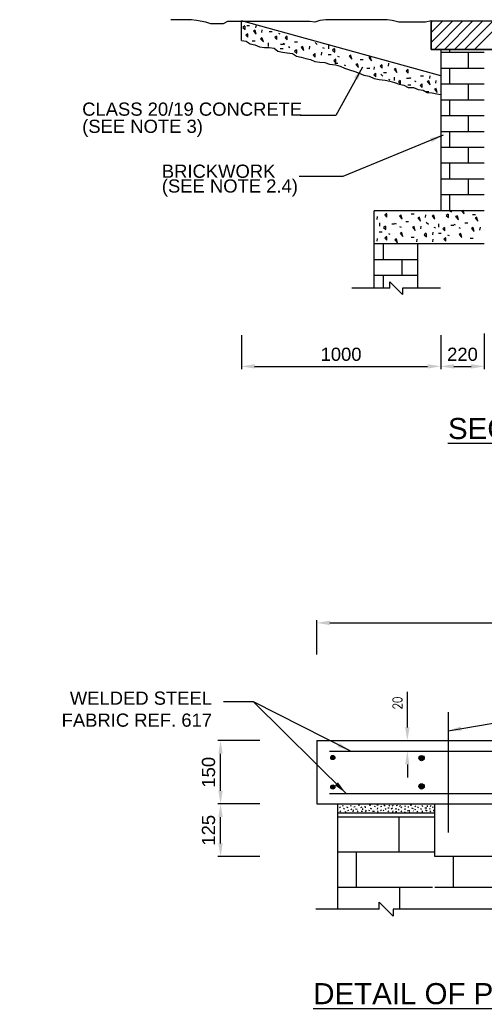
# Model space of a CAD drawing. Extents: x 103806 to 120631, y 2898159 to 2905914.
# Tile 5 of 7: x 120196 to 120373, y 2901448 to 2901822. Entities that reach past the tile are written whole.
import ezdxf
from ezdxf.enums import TextEntityAlignment as Align
from ezdxf.lldxf.tags import DXFTag

# ---------------------------------------------------------------- set-up
doc = ezdxf.new("R2010")
doc.units = 0
doc.header["$PDSIZE"] = 0.2
doc.layers.add('DEFAULT', color=7, linetype='Continuous')
doc.layers.add('dim', color=1, linetype='Continuous')
doc.styles.add('ARIAL', font='arial.ttf')
doc.styles.add('ROMANS', font='romans.shx', dxfattribs={"width": 0.8})
tags = doc.linetypes.add('CENTER', pattern=[2, 1.25, -0.25, 0.25, -0.25]).pattern_tags.tags
tags[10:11] = [DXFTag(74, 4), DXFTag(75, 0), DXFTag(340, '0'), DXFTag(46, 0.0), DXFTag(50, 0.0), DXFTag(44, 0.0), DXFTag(45, 0.0)]
tags[8:9] = [DXFTag(74, 4), DXFTag(75, 0), DXFTag(340, '0'), DXFTag(46, 0.0), DXFTag(50, 0.0), DXFTag(44, 0.0), DXFTag(45, 0.0)]
tags[6:7] = [DXFTag(74, 4), DXFTag(75, 0), DXFTag(340, '0'), DXFTag(46, 0.0), DXFTag(50, 0.0), DXFTag(44, 0.0), DXFTag(45, 0.0)]
tags[4:5] = [DXFTag(74, 4), DXFTag(75, 0), DXFTag(340, '0'), DXFTag(46, 0.0), DXFTag(50, 0.0), DXFTag(44, 0.0), DXFTag(45, 0.0)]
tags = doc.linetypes.add('DASHED', pattern=[0.75, 0.5, -0.25]).pattern_tags.tags
tags[6:7] = [DXFTag(74, 4), DXFTag(75, 0), DXFTag(340, '0'), DXFTag(46, 0.0), DXFTag(50, 0.0), DXFTag(44, 0.0), DXFTag(45, 0.0)]
tags[4:5] = [DXFTag(74, 4), DXFTag(75, 0), DXFTag(340, '0'), DXFTag(46, 0.0), DXFTag(50, 0.0), DXFTag(44, 0.0), DXFTag(45, 0.0)]
doc.dimstyles.new('dim1', dxfattribs={"dimtxt": 3.5, "dimasz": 5, "dimexe": 1, "dimexo": 1, "dimgap": 2, "dimtad": 1, "dimdec": 1, "dimrnd": 0.05, "dimzin": 0, "dimdsep": 46, "dimtxsty": 'ROMANS', "dimcen": 0.05, "dimclrd": 1, "dimclre": 1, "dimclrt": 256, "dimadec": 0, "dimazin": 0, "dimtfac": 1, "dimtdec": 1, "dimtofl": 0, "dimtmove": 0, "dimatfit": 2, "dimfxl": 1, "dimtolj": 1, "dimtzin": 0, "dimlwd": -1, "dimlwe": -1, "dimarcsym": 0})

# ---------------------------------------------------------------- blocks, each defined once
blk = doc.blocks.new('*D168')
at = {"layer": 'Defpoints', "color": 0, "linetype": 'Continuous', "transparency": 16777216}
for p in [(120280.47, 2901703.17), (120356.04, 2901703.17), (120356.04, 2901690.37)]:
    blk.add_point(p, dxfattribs=at)
at = {"layer": 'dim', "color": 8, "linetype": 'Continuous', "transparency": 16777216}
for p, q in [((120280.47, 2901702.17), (120280.47, 2901689.37)), ((120356.04, 2901702.17), (120356.04, 2901689.37))]:
    blk.add_line(p, q, dxfattribs=at)
at = {"layer": 'dim', "color": 7, "linetype": 'Continuous', "transparency": 16777216}
blk.add_line((120285.47, 2901690.37), (120351.04, 2901690.37), dxfattribs=at)
for points in [[(120285.47, 2901691.21), (120285.47, 2901689.54), (120280.47, 2901690.37)], [(120351.04, 2901691.21), (120351.04, 2901689.54), (120356.04, 2901690.37)]]:
    blk.add_solid(points, dxfattribs=at)
at = {"layer": 'dim', "color": 7, "linetype": 'Continuous', "transparency": 16777216, "insert": (120318.25, 2901694.93), "char_height": 5, "attachment_point": 5, "style": 'ARIAL'}
blk.add_mtext('\\A1;1000', dxfattribs=at)
blk = doc.blocks.new('*D169')
at = {"layer": 'Defpoints', "color": 0, "linetype": 'Continuous', "transparency": 16777216}
for p in [(120356.04, 2901703.17), (120372.59, 2901703.83), (120372.59, 2901690.37)]:
    blk.add_point(p, dxfattribs=at)
at = {"layer": 'dim', "color": 8, "linetype": 'Continuous', "transparency": 16777216}
for p, q in [((120356.04, 2901702.17), (120356.04, 2901689.37)), ((120372.59, 2901702.83), (120372.59, 2901689.37))]:
    blk.add_line(p, q, dxfattribs=at)
at = {"layer": 'dim', "color": 7, "linetype": 'Continuous', "transparency": 16777216}
blk.add_line((120361.04, 2901690.37), (120367.59, 2901690.37), dxfattribs=at)
for points in [[(120361.04, 2901691.21), (120361.04, 2901689.54), (120356.04, 2901690.37)], [(120367.59, 2901691.21), (120367.59, 2901689.54), (120372.59, 2901690.37)]]:
    blk.add_solid(points, dxfattribs=at)
at = {"layer": 'dim', "color": 7, "linetype": 'Continuous', "transparency": 16777216, "insert": (120364.31, 2901694.93), "char_height": 5, "attachment_point": 5, "style": 'ARIAL'}
blk.add_mtext('\\A1;220', dxfattribs=at)
blk = doc.blocks.new('*D172')
at = {"layer": 'Defpoints', "color": 0, "linetype": 'Continuous', "transparency": 16777216}
for p in [(120494.54, 2901593.1), (120309.01, 2901580.13), (120494.54, 2901580.13)]:
    blk.add_point(p, dxfattribs=at)
at = {"layer": 'dim', "color": 8, "linetype": 'Continuous', "transparency": 16777216}
for p, q in [((120309.01, 2901581.13), (120309.01, 2901594.1)), ((120494.54, 2901581.13), (120494.54, 2901594.1))]:
    blk.add_line(p, q, dxfattribs=at)
at = {"layer": 'dim', "color": 7, "linetype": 'Continuous', "transparency": 16777216}
blk.add_line((120314.01, 2901593.1), (120489.54, 2901593.1), dxfattribs=at)
for points in [[(120314.01, 2901593.93), (120314.01, 2901592.27), (120309.01, 2901593.1)], [(120489.54, 2901593.93), (120489.54, 2901592.27), (120494.54, 2901593.1)]]:
    blk.add_solid(points, dxfattribs=at)
at = {"layer": 'dim', "color": 7, "linetype": 'Continuous', "transparency": 16777216, "insert": (120401.77, 2901597.65), "char_height": 5, "attachment_point": 5, "style": 'ARIAL'}
blk.add_mtext('\\A1;1150', dxfattribs=at)
blk = doc.blocks.new('*D173')
at = {"layer": 'Defpoints', "color": 0, "linetype": 'Continuous', "transparency": 16777216}
for p in [(120272.54, 2901524.46), (120288.48, 2901524.46), (120288.48, 2901504.47)]:
    blk.add_point(p, dxfattribs=at)
at = {"layer": 'dim', "color": 8, "linetype": 'Continuous', "transparency": 16777216}
for p, q in [((120287.48, 2901524.46), (120271.54, 2901524.46)), ((120287.48, 2901504.47), (120271.54, 2901504.47))]:
    blk.add_line(p, q, dxfattribs=at)
at = {"layer": 'dim', "color": 7, "linetype": 'Continuous', "transparency": 16777216}
blk.add_line((120272.54, 2901509.47), (120272.54, 2901519.46), dxfattribs=at)
for points in [[(120271.71, 2901519.46), (120273.38, 2901519.46), (120272.54, 2901524.46)], [(120271.71, 2901509.47), (120273.38, 2901509.47), (120272.54, 2901504.47)]]:
    blk.add_solid(points, dxfattribs=at)
at = {"layer": 'dim', "color": 7, "linetype": 'Continuous', "transparency": 16777216, "insert": (120267.99, 2901514.47), "char_height": 5, "attachment_point": 5, "rotation": 90, "style": 'ARIAL'}
blk.add_mtext('\\A1;125', dxfattribs=at)
blk = doc.blocks.new('*D174')
at = {"layer": 'Defpoints', "color": 0, "linetype": 'Continuous', "transparency": 16777216}
for p in [(120272.54, 2901548.45), (120288.45, 2901548.45), (120288.48, 2901524.46)]:
    blk.add_point(p, dxfattribs=at)
at = {"layer": 'dim', "color": 8, "linetype": 'Continuous', "transparency": 16777216}
for p, q in [((120287.45, 2901548.45), (120271.54, 2901548.45)), ((120287.48, 2901524.46), (120271.54, 2901524.46))]:
    blk.add_line(p, q, dxfattribs=at)
at = {"layer": 'dim', "color": 7, "linetype": 'Continuous', "transparency": 16777216}
blk.add_line((120272.54, 2901529.46), (120272.54, 2901543.45), dxfattribs=at)
for points in [[(120271.71, 2901543.45), (120273.38, 2901543.45), (120272.54, 2901548.45)], [(120271.71, 2901529.46), (120273.38, 2901529.46), (120272.54, 2901524.46)]]:
    blk.add_solid(points, dxfattribs=at)
at = {"layer": 'dim', "color": 7, "linetype": 'Continuous', "transparency": 16777216, "insert": (120267.99, 2901536.46), "char_height": 5, "attachment_point": 5, "rotation": 90, "style": 'ARIAL'}
blk.add_mtext('\\A1;150', dxfattribs=at)
blk = doc.blocks.new('*D175')
at = {"layer": 'Defpoints', "color": 0, "linetype": 'Continuous', "transparency": 16777216}
for p in [(120342.82, 2901548.45), (120343.39, 2901548.45), (120342.82, 2901544.45)]:
    blk.add_point(p, dxfattribs=at)
at = {"layer": 'dim', "color": 8, "linetype": 'Continuous', "transparency": 16777216}
for p, q in [((120343.39, 2901553.45), (120343.39, 2901566.99)), ((120343.39, 2901539.45), (120343.39, 2901534.45))]:
    blk.add_line(p, q, dxfattribs=at)
at = {"layer": 'dim', "color": 7, "linetype": 'Continuous', "transparency": 16777216}
for p, q in [((120343.82, 2901548.45), (120344.39, 2901548.45)), ((120343.82, 2901544.45), (120344.39, 2901544.45))]:
    blk.add_line(p, q, dxfattribs=at)
at = {"layer": 'dim', "color": 8, "linetype": 'Continuous', "transparency": 16777216}
for points in [[(120342.56, 2901553.45), (120344.22, 2901553.45), (120343.39, 2901548.45)], [(120342.56, 2901539.45), (120344.22, 2901539.45), (120343.39, 2901544.45)]]:
    blk.add_solid(points, dxfattribs=at)
at = {"layer": 'dim', "color": 7, "linetype": 'Continuous', "transparency": 16777216, "insert": (120339.64, 2901562.72), "char_height": 3.5, "attachment_point": 5, "rotation": 90, "style": 'ROMANS'}
blk.add_mtext('\\A1;20', dxfattribs=at)

msp = doc.modelspace()

# ---------------------------------------------------------------- linework, layer by layer
at = {"layer": 'DEFAULT', "color": 4, "linetype": 'Continuous'}
for p, q in [((120356.04, 2901800.59), (120280.47, 2901821.37)), ((120280.47, 2901813.9), (120280.47, 2901821.37)), ((120372.59, 2901749.4), (120330.85, 2901749.4)), ((120330.85, 2901736.8), (120330.85, 2901749.4)), ((120372.59, 2901736.8), (120330.85, 2901736.8)), ((120309.01, 2901548.45), (120494.54, 2901548.45)), ((120309.01, 2901548.45), (120309.01, 2901524.46)), ((120309.01, 2901524.46), (120494.54, 2901524.46))]:
    msp.add_line(p, q, dxfattribs=at)
at = {"layer": 'DEFAULT', "color": 8, "linetype": 'Continuous'}
for p, q in [((120285.99, 2901819.76), (120285.84, 2901818.72)), ((120352.44, 2901820.82), (120352.99, 2901821.37)), ((120352.44, 2901817), (120356.8, 2901821.37)), ((120352.44, 2901813.18), (120360.62, 2901821.37)), ((120353.64, 2901810.57), (120364.44, 2901821.37)), ((120357.46, 2901810.57), (120368.26, 2901821.37)), ((120361.28, 2901810.57), (120372.08, 2901821.37)), ((120365.1, 2901810.57), (120375.9, 2901821.37)), ((120368.92, 2901810.57), (120379.71, 2901821.37)), ((120281.76, 2901819.45), (120281.04, 2901818.86)), ((120281.04, 2901818.86), (120281.84, 2901818.1)), ((120281.84, 2901818.1), (120281.84, 2901819.38)), ((120282.85, 2901816.5), (120282.13, 2901815.91)), ((120282.46, 2901819.67), (120283.58, 2901819.67)), ((120282.92, 2901815.15), (120282.92, 2901816.42)), ((120285.65, 2901817.84), (120285.02, 2901817.55)), ((120285.02, 2901817.55), (120286.05, 2901816.33)), ((120286.05, 2901816.33), (120285.65, 2901817.76)), ((120288.23, 2901817.97), (120288.08, 2901816.92)), ((120290.98, 2901817.39), (120292.09, 2901817.39)), ((120294.48, 2901816.76), (120295.04, 2901816.47)), ((120282.13, 2901815.91), (120282.92, 2901815.15)), ((120284.51, 2901813.81), (120285.62, 2901813.81)), ((120288.37, 2901814.9), (120287.73, 2901814.61)), ((120287.73, 2901814.61), (120288.77, 2901813.39)), ((120288.77, 2901813.39), (120288.37, 2901814.82)), ((120290.73, 2901811.73), (120290.73, 2901813)), ((120293.8, 2901815.62), (120293.08, 2901815.03)), ((120293.08, 2901815.03), (120293.87, 2901814.27)), ((120293.87, 2901814.27), (120293.87, 2901815.55)), ((120295.27, 2901812.59), (120296.38, 2901812.59)), ((120296.34, 2901812.89), (120296.9, 2901812.6)), ((120297.77, 2901815.57), (120297.05, 2901814.97)), ((120297.05, 2901814.97), (120297.85, 2901814.22)), ((120297.85, 2901814.22), (120297.85, 2901815.49)), ((120300.57, 2901813.43), (120301.69, 2901813.43)), ((120308.38, 2901813.16), (120309.18, 2901812.4)), ((120295.21, 2901810.86), (120296.32, 2901810.86)), ((120298.26, 2901811.63), (120298.82, 2901811.34)), ((120301.35, 2901810.44), (120300.63, 2901809.84)), ((120300.63, 2901809.84), (120301.42, 2901809.09)), ((120301.42, 2901809.09), (120301.42, 2901810.36)), ((120303.76, 2901811.61), (120303.13, 2901811.32)), ((120303.13, 2901811.32), (120304.16, 2901810.1)), ((120304.16, 2901810.1), (120303.76, 2901811.53)), ((120306.34, 2901811.74), (120306.19, 2901810.69)), ((120308.34, 2901809.04), (120307.62, 2901808.44)), ((120308.42, 2901807.69), (120308.42, 2901808.96)), ((120310.87, 2901809.47), (120310.72, 2901808.42)), ((120311.26, 2901811.33), (120311.82, 2901811.03)), ((120313.41, 2901808.64), (120314.52, 2901808.64)), ((120313.61, 2901810.83), (120313.61, 2901812.11)), ((120315.77, 2901810.87), (120315.05, 2901810.27)), ((120315.05, 2901810.27), (120315.85, 2901809.52)), ((120315.85, 2901809.52), (120315.85, 2901810.79)), ((120372.59, 2901809.34), (120356.04, 2901809.34)), ((120359.56, 2901809.34), (120359.56, 2901810.57)), ((120366.61, 2901803.35), (120366.61, 2901809.34)), ((120307.62, 2901808.44), (120308.42, 2901807.69)), ((120316.23, 2901806.88), (120315.5, 2901806.28)), ((120315.5, 2901806.28), (120316.3, 2901805.53)), ((120315.93, 2901805.36), (120317.04, 2901805.36)), ((120316.3, 2901805.53), (120316.3, 2901806.8)), ((120316.91, 2901808.01), (120317.47, 2901807.72)), ((120321.96, 2901808.44), (120321.32, 2901808.15)), ((120321.32, 2901808.15), (120322.36, 2901806.93)), ((120322.36, 2901806.93), (120321.96, 2901808.37)), ((120324.48, 2901805.16), (120323.84, 2901804.87)), ((120323.84, 2901804.87), (120324.88, 2901803.65)), ((120324.88, 2901803.65), (120324.48, 2901805.09)), ((120325.49, 2901806.68), (120326.6, 2901806.68)), ((120329.36, 2901807.77), (120328.72, 2901807.48)), ((120328.72, 2901807.48), (120329.76, 2901806.26)), ((120329.76, 2901806.26), (120329.36, 2901807.7)), ((120333.74, 2901804.86), (120333.02, 2901804.26)), ((120333.82, 2901803.51), (120333.82, 2901804.78)), ((120336.27, 2901805.29), (120336.12, 2901804.25)), ((120319.43, 2901804.73), (120319.99, 2901804.44)), ((120328.01, 2901803.4), (120329.13, 2901803.4)), ((120331.35, 2901801.57), (120330.63, 2901800.98)), ((120330.84, 2901803.97), (120330.69, 2901802.92)), ((120331.43, 2901800.23), (120331.43, 2901801.5)), ((120333.02, 2901804.26), (120333.82, 2901803.51)), ((120333.33, 2901801.13), (120334.13, 2901800.38)), ((120334.39, 2901801.84), (120335.5, 2901801.84)), ((120339.06, 2901803.37), (120338.42, 2901803.08)), ((120338.42, 2901803.08), (120339.45, 2901801.86)), ((120339.45, 2901801.86), (120339.06, 2901803.29)), ((120343.64, 2901802.92), (120342.92, 2901802.33)), ((120342.92, 2901802.33), (120343.72, 2901801.57)), ((120343.72, 2901801.57), (120343.72, 2901802.85)), ((120372.59, 2901803.35), (120356.04, 2901803.35)), ((120359.56, 2901797.35), (120359.56, 2901803.35)), ((120330.63, 2901800.98), (120331.43, 2901800.23)), ((120336.2, 2901799.3), (120336.77, 2901799)), ((120338.55, 2901798.8), (120338.55, 2901800.08)), ((120340.72, 2901798.84), (120340, 2901798.24)), ((120340, 2901798.24), (120340.8, 2901797.49)), ((120340.8, 2901797.49), (120340.8, 2901798.76)), ((120343.09, 2901799.67), (120344.2, 2901799.67)), ((120344.17, 2901799.97), (120344.73, 2901799.68)), ((120346.09, 2901798.7), (120346.65, 2901798.41)), ((120348.92, 2901797.53), (120348.2, 2901796.94)), ((120348.4, 2901800.51), (120349.51, 2901800.51)), ((120349, 2901796.18), (120349, 2901797.46)), ((120351.59, 2901798.68), (120350.95, 2901798.39)), ((120350.95, 2901798.39), (120351.99, 2901797.17)), ((120351.99, 2901797.17), (120351.59, 2901798.61)), ((120351.92, 2901800.61), (120351.77, 2901799.56)), ((120354.17, 2901798.81), (120354.02, 2901797.77)), ((120372.59, 2901797.35), (120356.04, 2901797.35)), ((120366.61, 2901791.36), (120366.61, 2901797.35)), ((120343.56, 2901797.18), (120344.67, 2901797.18)), ((120348.2, 2901796.94), (120349, 2901796.18)), ((120350.44, 2901794.65), (120351.55, 2901794.65)), ((120354.31, 2901795.74), (120353.67, 2901795.45)), ((120353.67, 2901795.45), (120354.71, 2901794.23)), ((120354.71, 2901794.23), (120354.31, 2901795.67)), ((120372.59, 2901791.36), (120356.04, 2901791.36)), ((120372.59, 2901791.36), (120356.04, 2901791.36)), ((120359.56, 2901785.36), (120359.56, 2901791.36)), ((120372.59, 2901785.36), (120356.04, 2901785.36)), ((120366.61, 2901779.37), (120366.61, 2901785.36)), ((120372.59, 2901779.37), (120356.04, 2901779.37)), ((120359.56, 2901773.37), (120359.56, 2901779.37)), ((120372.59, 2901773.37), (120356.04, 2901773.37)), ((120366.61, 2901767.38), (120366.61, 2901773.37)), ((120372.59, 2901767.38), (120356.04, 2901767.38)), ((120359.56, 2901761.39), (120359.56, 2901767.38)), ((120372.59, 2901761.39), (120356.04, 2901761.39)), ((120366.61, 2901755.39), (120366.61, 2901761.39)), ((120372.59, 2901755.39), (120356.04, 2901755.39)), ((120359.56, 2901749.4), (120359.56, 2901755.39)), ((120359.55, 2901749.27), (120360.11, 2901748.98)), ((120363.96, 2901749.41), (120365, 2901748.19)), ((120365, 2901748.19), (120364.6, 2901749.63)), ((120331.94, 2901747.17), (120331.79, 2901746.12)), ((120335.55, 2901748.36), (120334.82, 2901747.77)), ((120334.82, 2901747.77), (120335.62, 2901747.01)), ((120335.62, 2901747.01), (120335.62, 2901748.28)), ((120341.05, 2901747.69), (120340.41, 2901747.39)), ((120340.41, 2901747.39), (120341.45, 2901746.17)), ((120341.45, 2901746.17), (120341.05, 2901747.61)), ((120342.77, 2901745.28), (120343.88, 2901745.28)), ((120344.81, 2901748.16), (120345.92, 2901748.16)), ((120348, 2901747.01), (120347.37, 2901746.72)), ((120347.37, 2901746.72), (120348.4, 2901745.5)), ((120348.4, 2901745.5), (120348, 2901746.94)), ((120350.33, 2901747.84), (120350.18, 2901746.79)), ((120353.39, 2901747.69), (120352.75, 2901747.39)), ((120352.75, 2901747.39), (120353.79, 2901746.17)), ((120353.79, 2901746.17), (120353.39, 2901747.61)), ((120358.87, 2901748.14), (120358.15, 2901747.54)), ((120358.15, 2901747.54), (120358.95, 2901746.79)), ((120358.95, 2901746.79), (120358.95, 2901748.06)), ((120362.36, 2901747.46), (120361.72, 2901747.17)), ((120361.72, 2901747.17), (120362.76, 2901745.95)), ((120362.76, 2901745.95), (120362.36, 2901747.39)), ((120368.14, 2901747.94), (120369.25, 2901747.94)), ((120369.76, 2901747.01), (120369.12, 2901746.72)), ((120369.12, 2901746.72), (120370.16, 2901745.5)), ((120370.16, 2901745.5), (120369.76, 2901746.94)), ((120332.72, 2901741.38), (120333.84, 2901741.38)), ((120332.93, 2901743.57), (120332.93, 2901744.84)), ((120335.09, 2901743.6), (120334.37, 2901743.01)), ((120334.37, 2901743.01), (120335.17, 2901742.25)), ((120335.17, 2901742.25), (120335.17, 2901743.53)), ((120337.46, 2901744.43), (120338.57, 2901744.43)), ((120338.54, 2901744.73), (120339.1, 2901744.44)), ((120340.46, 2901743.47), (120341.02, 2901743.18)), ((120345.96, 2901743.45), (120345.32, 2901743.16)), ((120345.32, 2901743.16), (120346.36, 2901741.94)), ((120346.36, 2901741.94), (120345.96, 2901743.37)), ((120348.54, 2901743.58), (120348.39, 2901742.53)), ((120350.58, 2901745), (120351.37, 2901744.25)), ((120353.07, 2901741.31), (120352.92, 2901740.26)), ((120353.45, 2901743.17), (120354.01, 2901742.87)), ((120355.35, 2901743.12), (120355.35, 2901744.4)), ((120357.52, 2901743.15), (120356.8, 2901742.56)), ((120356.8, 2901742.56), (120357.6, 2901741.8)), ((120357.6, 2901741.8), (120357.6, 2901743.08)), ((120359.89, 2901743.98), (120361, 2901743.98)), ((120360.97, 2901744.29), (120361.53, 2901743.99)), ((120362.89, 2901743.02), (120363.45, 2901742.73)), ((120365.2, 2901744.83), (120366.31, 2901744.83)), ((120368.39, 2901743), (120367.75, 2901742.71)), ((120367.75, 2901742.71), (120368.79, 2901741.49)), ((120368.79, 2901741.49), (120368.39, 2901742.92)), ((120370.97, 2901743.13), (120370.81, 2901742.08)), ((120331.94, 2901738.87), (120331.79, 2901737.82)), ((120335.55, 2901739.61), (120334.82, 2901739.02)), ((120334.82, 2901739.02), (120335.62, 2901738.26)), ((120335.62, 2901738.26), (120335.62, 2901739.54)), ((120336.23, 2901740.75), (120336.79, 2901740.46)), ((120339.26, 2901738.71), (120338.62, 2901738.42)), ((120338.62, 2901738.42), (120339.66, 2901737.2)), ((120339.66, 2901737.2), (120339.26, 2901738.64)), ((120341.28, 2901741.18), (120340.64, 2901740.89)), ((120340.64, 2901740.89), (120341.68, 2901739.67)), ((120341.68, 2901739.67), (120341.28, 2901741.11)), ((120344.81, 2901739.42), (120345.92, 2901739.42)), ((120346.97, 2901738.64), (120346.82, 2901737.6)), ((120350.54, 2901740.88), (120349.82, 2901740.28)), ((120349.82, 2901740.28), (120350.62, 2901739.53)), ((120350.62, 2901739.53), (120350.62, 2901740.8)), ((120353.02, 2901738.64), (120352.87, 2901737.6)), ((120355.15, 2901740.93), (120356.26, 2901740.93)), ((120357.97, 2901739.16), (120357.25, 2901738.57)), ((120357.25, 2901738.57), (120358.05, 2901737.82)), ((120358.05, 2901737.82), (120358.05, 2901739.09)), ((120358.65, 2901740.3), (120359.22, 2901740.01)), ((120363.7, 2901740.73), (120363.07, 2901740.44)), ((120363.07, 2901740.44), (120364.1, 2901739.22)), ((120364.1, 2901739.22), (120363.7, 2901740.66)), ((120367.24, 2901738.97), (120368.35, 2901738.97)), ((120334.37, 2901730.81), (120334.37, 2901736.8)), ((120347.4, 2901730.81), (120330.85, 2901730.81)), ((120341.42, 2901724.81), (120341.42, 2901730.81)), ((120347.4, 2901724.81), (120330.85, 2901724.81)), ((120334.37, 2901720.04), (120334.37, 2901724.81)), ((120317.68, 2901523.34), (120317.92, 2901522.95)), ((120317.82, 2901521.6), (120318.11, 2901521.89)), ((120318.79, 2901523.67), (120319.23, 2901523.91)), ((120319.23, 2901522.85), (120319.51, 2901522.47)), ((120319.8, 2901521.5), (120320.24, 2901521.6)), ((120320.29, 2901523.38), (120320.82, 2901523.14)), ((120320.82, 2901522.18), (120320.96, 2901521.79)), ((120321.64, 2901523.82), (120322.12, 2901523.72)), ((120321.98, 2901522.61), (120322.22, 2901522.27)), ((120322.9, 2901521.4), (120322.99, 2901522.22)), ((120323.14, 2901523.34), (120323.62, 2901523.53)), ((120323.72, 2901522.61), (120324.39, 2901522.42)), ((120324.49, 2901521.5), (120324.73, 2901521.79)), ((120325.02, 2901524.25), (120324.97, 2901523.77)), ((120325.74, 2901523.05), (120326.23, 2901523.29)), ((120325.89, 2901521.65), (120326.42, 2901521.65)), ((120326.37, 2901522.71), (120326.37, 2901522.18)), ((120327.48, 2901522.95), (120327.39, 2901523.58)), ((120327.48, 2901521.45), (120327.87, 2901522.03)), ((120328.93, 2901522.08), (120328.83, 2901521.65)), ((120328.93, 2901524.01), (120329.56, 2901524.16)), ((120329.27, 2901522.9), (120329.8, 2901522.61)), ((120330.14, 2901521.69), (120330.96, 2901521.74)), ((120331.06, 2901523.58), (120330.91, 2901523.19)), ((120331.78, 2901524.16), (120332.36, 2901523.96)), ((120332.02, 2901522.95), (120331.97, 2901522.51)), ((120332.02, 2901521.79), (120332.26, 2901521.36)), ((120333.23, 2901523.43), (120333.66, 2901523.58)), ((120333.23, 2901521.84), (120333.61, 2901522.27)), ((120334.24, 2901521.79), (120334.53, 2901522.13)), ((120334.44, 2901524.11), (120334.92, 2901523.63)), ((120334.97, 2901522.76), (120335.21, 2901522.37)), ((120335.98, 2901522.95), (120336.46, 2901522.95)), ((120335.98, 2901521.6), (120336.32, 2901521.79)), ((120336.37, 2901524.01), (120336.75, 2901523.77)), ((120337.77, 2901522.85), (120337.24, 2901522.51)), ((120338.01, 2901523.91), (120337.57, 2901523.58)), ((120337.91, 2901521.84), (120337.77, 2901521.36)), ((120338.88, 2901521.6), (120339.41, 2901521.6)), ((120339.12, 2901522.37), (120339.12, 2901522.9)), ((120339.17, 2901523.91), (120339.7, 2901523.96)), ((120339.94, 2901522.42), (120340.33, 2901522.13)), ((120340.76, 2901523.91), (120340.47, 2901523.48)), ((120341.34, 2901523.19), (120340.86, 2901522.95)), ((120340.95, 2901521.4), (120341.29, 2901521.79)), ((120342.31, 2901521.36), (120342.69, 2901521.5)), ((120342.4, 2901523.82), (120342.6, 2901523.53)), ((120342.45, 2901522.71), (120342.45, 2901522.27)), ((120343.51, 2901521.84), (120344.29, 2901522.08)), ((120343.76, 2901523.53), (120343.71, 2901523.09)), ((120344.14, 2901521.6), (120344.38, 2901521.36)), ((120344.48, 2901524.01), (120345.06, 2901524.06)), ((120344.91, 2901522.95), (120345.59, 2901522.76)), ((120345.54, 2901521.89), (120345.78, 2901521.69)), ((120346.56, 2901523.72), (120346.27, 2901523.34)), ((120346.65, 2901522.18), (120346.27, 2901522.37)), ((120347.04, 2901521.31), (120347.38, 2901521.69)), ((120347.28, 2901523.34), (120347.67, 2901523.05)), ((120348.68, 2901522.76), (120348.44, 2901522.32)), ((120348.83, 2901523.91), (120349.26, 2901523.53)), ((120349.16, 2901521.31), (120349.16, 2901521.84)), ((120350.81, 2901522.8), (120350.08, 2901522.85)), ((120350.27, 2901522.18), (120350.9, 2901521.79)), ((120351, 2901523.34), (120351, 2901523.87)), ((120352.11, 2901522.32), (120351.96, 2901522.66)), ((120352.01, 2901521.5), (120352.35, 2901521.84)), ((120352.4, 2901523.82), (120352.11, 2901523.48)), ((120353.32, 2901523.19), (120352.83, 2901523.14)), ((120353.41, 2901521.65), (120353.46, 2901522.18)), ((120353.79, 2901519.46), (120317.01, 2901519.46)), ((120340.25, 2901506.14), (120340.25, 2901519.46)), ((120353.79, 2901506.14), (120317.01, 2901506.14)), ((120324.01, 2901506.14), (120324.01, 2901492.82)), ((120360.79, 2901504.47), (120360.79, 2901492.82)), ((120352.96, 2901492.82), (120317.01, 2901492.82)), ((120340.52, 2901484.5), (120340.52, 2901492.82)), ((120389.74, 2901492.82), (120353.79, 2901492.82))]:
    msp.add_line(p, q, dxfattribs=at)
at = {"layer": 'DEFAULT', "color": 5, "linetype": 'Continuous'}
for p, q in [((120352.44, 2901821.37), (120435.92, 2901821.37)), ((120352.44, 2901821.37), (120352.44, 2901810.57)), ((120352.44, 2901810.57), (120432.32, 2901810.57)), ((120313.81, 2901544.45), (120489.74, 2901544.45)), ((120313.81, 2901528.46), (120489.74, 2901528.46))]:
    msp.add_line(p, q, dxfattribs=at)
at = {"layer": 'DEFAULT', "color": 2, "linetype": 'Continuous'}
for p, q in [((120356.04, 2901810.57), (120356.04, 2901749.4)), ((120372.59, 2901749.4), (120356.04, 2901749.4)), ((120347.4, 2901736.8), (120330.85, 2901736.8)), ((120330.85, 2901720.04), (120330.85, 2901736.8)), ((120347.4, 2901720.04), (120347.4, 2901736.8)), ((120317.01, 2901484.5), (120317.01, 2901524.46)), ((120353.79, 2901504.47), (120353.79, 2901524.46)), ((120449.76, 2901504.47), (120353.79, 2901504.47))]:
    msp.add_line(p, q, dxfattribs=at)
at = {"layer": 'DEFAULT', "color": 1, "linetype": 'Continuous'}
for p, q in [((120336.72, 2901720.04), (120322.33, 2901720.04)), ((120336.72, 2901720.04), (120336.72, 2901722.44)), ((120336.72, 2901722.44), (120341.52, 2901717.64)), ((120355.92, 2901720.04), (120341.52, 2901720.04)), ((120341.52, 2901720.04), (120341.52, 2901717.64)), ((120332.73, 2901484.5), (120308.74, 2901484.5)), ((120332.73, 2901484.5), (120332.73, 2901487.17)), ((120332.73, 2901487.17), (120338.06, 2901481.84)), ((120399.11, 2901484.5), (120338.06, 2901484.5)), ((120338.06, 2901484.5), (120338.06, 2901481.84))]:
    msp.add_line(p, q, dxfattribs=at)
at = {"layer": 'DEFAULT', "color": 8, "linetype": 'CENTER', "ltscale": 5}
msp.add_line((120358.85, 2901559.25), (120358.85, 2901513.67), dxfattribs=at)
at = {"layer": 'DEFAULT', "color": 3, "linetype": 'Continuous'}
msp.add_line((120317.01, 2901521.13), (120353.79, 2901521.13), dxfattribs=at)
at = {"layer": 'DEFAULT', "color": 74, "linetype": 'DASHED', "ltscale": 2}
msp.add_lwpolyline([(120352.44, 2901821.37), (120350.3, 2901820.89), (120348.41, 2901820.89), (120346.51, 2901820.89), (120344.3, 2901820.89), (120342.41, 2901820.89), (120340.2, 2901820.89), (120337.67, 2901821.52), (120335.78, 2901821.84), (120333.88, 2901821.84), (120331.67, 2901821.84), (120329.78, 2901821.84), (120327.57, 2901821.84), (120325.67, 2901821.84), (120323.78, 2901821.84), (120321.88, 2901821.84), (120319.99, 2901821.84), (120318.09, 2901821.84), (120316.2, 2901821.84), (120314.3, 2901821.84), (120312.41, 2901821.84), (120310.2, 2901821.52), (120308.3, 2901820.89), (120306.41, 2901821.21), (120304.51, 2901821.21), (120302.62, 2901821.21), (120300.72, 2901821.21), (120298.83, 2901821.21), (120296.62, 2901821.21), (120294.72, 2901821.21), (120292.83, 2901821.21), (120290.93, 2901821.21), (120288.72, 2901821.21), (120286.83, 2901821.21), (120284.93, 2901821.21), (120283.04, 2901821.21), (120281.14, 2901821.21), (120277.67, 2901821.21), (120275.14, 2901821.21), (120273.56, 2901820.26), (120270.72, 2901820.26), (120268.83, 2901820.26), (120266.93, 2901820.89), (120263.46, 2901821.52), (120261.56, 2901821.84), (120259.35, 2901821.84), (120257.14, 2901821.84), (120255.25, 2901821.84), (120253.67, 2901821.84)], dxfattribs=at)
at = {"layer": 'DEFAULT', "color": 3, "linetype": 'Continuous'}
msp.add_lwpolyline([(120352.44, 2901810.57), (120352.44, 2901821.37), (120435.92, 2901821.37), (120435.92, 2901810.57)], close=True, dxfattribs=at)
at = {"layer": 'DEFAULT', "color": 4, "linetype": 'Continuous'}
msp.add_lwpolyline([(120280.47, 2901813.9), (120282.29, 2901813.68), (120283.81, 2901812.69), (120285.59, 2901812.34), (120287.29, 2901811.53), (120289.17, 2901811.35), (120291.04, 2901811.35), (120292.83, 2901811.09), (120294.25, 2901809.93), (120296.04, 2901809.48), (120297.82, 2901809.21), (120299.79, 2901809.03), (120301.31, 2901807.96), (120303.09, 2901807.69), (120304.88, 2901807.16), (120306.66, 2901806.71), (120308.36, 2901806), (120310.14, 2901805.73), (120312.11, 2901805.55), (120313.89, 2901805.02), (120316.12, 2901804.66), (120317.91, 2901804.21), (120319.6, 2901803.5), (120321.39, 2901802.87), (120323.44, 2901802.16), (120325.14, 2901801.54), (120326.83, 2901800.82), (120328.89, 2901800.46), (120330.76, 2901799.48), (120332.64, 2901799.13), (120334.96, 2901798.95), (120336.74, 2901798.5), (120338.53, 2901797.97), (120340.31, 2901797.43), (120342.1, 2901797.07), (120343.71, 2901796.09), (120345.67, 2901796.09), (120347.54, 2901795.38), (120349.33, 2901795.11), (120350.94, 2901794.22), (120352.81, 2901794.04), (120354.6, 2901793.68), (120356.02, 2901793.41)], dxfattribs=at)
at = {"layer": 'DEFAULT', "color": 5, "linetype": 'Continuous'}
for centre, radius in [((120315.11, 2901542.05), 0.8), ((120315.11, 2901542.05), 0.6), ((120315.11, 2901542.05), 0.4), ((120315.11, 2901542.05), 0.2), ((120348.8, 2901541.82), 1), ((120348.8, 2901541.82), 0.8), ((120348.8, 2901541.82), 0.6), ((120348.8, 2901541.82), 0.4), ((120348.8, 2901541.82), 0.2), ((120315.11, 2901530.87), 0.8), ((120315.11, 2901530.87), 0.6), ((120315.11, 2901530.87), 0.4), ((120315.11, 2901530.87), 0.2), ((120348.8, 2901531.09), 1), ((120348.8, 2901531.09), 0.8), ((120348.8, 2901531.09), 0.6), ((120348.8, 2901531.09), 0.4), ((120348.8, 2901531.09), 0.2)]:
    msp.add_circle(centre, radius, dxfattribs=at)

# ---------------------------------------------------------------- texts
at = {"layer": 'DEFAULT', "color": 7, "style": 'ARIAL'}
for s, p in [('CLASS 20/19 CONCRETE', (120220.05, 2901785.42)), ('(SEE NOTE 3)', (120220.05, 2901778.92)), ('BRICKWORK', (120250.27, 2901761.88)), ('(SEE NOTE 2.4)', (120250.27, 2901756.29))]:
    msp.add_text(s, height=5, dxfattribs=at).set_placement(p)
at = {"layer": 'DEFAULT', "color": 1, "style": 'ARIAL'}
for s, p in [('%%USECTION B-B', (120394.51, 2901660.41)), ('%%UDETAIL OF PRECAST COVER SLAB', (120401.77, 2901446.11))]:
    msp.add_text(s, height=8, dxfattribs=at).set_placement(p, align=Align.BOTTOM_CENTER)
at = {"layer": 'DEFAULT', "color": 7, "insert": (120269.31, 2901567.07), "char_height": 5, "width": 74.7116, "attachment_point": 3, "style": 'ARIAL'}
msp.add_mtext('WELDED STEEL FABRIC REF. 617', dxfattribs=at)

# ---------------------------------------------------------------- dimensions: what is measured, and where the dimension line sits
at = {"layer": 'dim', "color": 7, "linetype": 'Continuous'}
for base, p1, p2, text, picture, middle in [((120356.04, 2901690.37), (120280.47, 2901703.17), (120356.04, 2901703.17), '1000', '*D168', (120318.25, 2901694.93)), ((120372.59, 2901690.37), (120356.04, 2901703.17), (120372.59, 2901703.83), '220', '*D169', (120364.31, 2901694.93)), ((120494.54, 2901593.1), (120309.01, 2901580.13), (120494.54, 2901580.13), '1150', '*D172', (120401.77, 2901597.65))]:
    dim = msp.add_linear_dim(base=base, p1=p1, p2=p2, text=text, dimstyle='dim1', override={"dimtxt": 5, "dimtxsty": 'ARIAL', "dimclrd": 7, "dimclre": 8, "dimclrt": 7, "dimtmove": 1}, dxfattribs=at)
    dim.commit()
    dim.dimension.update_dxf_attribs({"geometry": picture, "text_midpoint": middle})
dim = msp.add_aligned_dim(p1=(120342.82, 2901544.45), p2=(120342.82, 2901548.45), distance=-0.57, text='20', dimstyle='dim1', override={"dimclrd": 8, "dimclre": 7, "dimclrt": 7}, dxfattribs=at)
dim.commit()
dim.dimension.update_dxf_attribs({"geometry": '*D175', "text_midpoint": (120339.64, 2901562.72)})
for base, p1, p2, text, picture, middle in [((120272.54, 2901548.45), (120288.48, 2901524.46), (120288.45, 2901548.45), '150', '*D174', (120267.99, 2901536.46)), ((120272.54, 2901524.46), (120288.48, 2901504.47), (120288.48, 2901524.46), '125', '*D173', (120267.99, 2901514.47))]:
    dim = msp.add_linear_dim(base=base, p1=p1, p2=p2, angle=90, text=text, dimstyle='dim1', override={"dimtxt": 5, "dimtxsty": 'ARIAL', "dimclrd": 7, "dimclre": 8, "dimclrt": 7, "dimtmove": 1}, dxfattribs=at)
    dim.commit()
    dim.dimension.update_dxf_attribs({"geometry": picture, "text_midpoint": middle})

# ---------------------------------------------------------------- leaders
for points in [[(120326.36, 2901803.88), (120316.3, 2901785.52), (120302.75, 2901785.52)], [(120356.97, 2901778.09), (120318.93, 2901762.36), (120302.31, 2901762.36)], [(120358.82, 2901552.2), (120516.58, 2901578.75), (120525.86, 2901578.75)], [(120321.71, 2901544.61), (120285.01, 2901563.16), (120273.62, 2901563.16)], [(120320.02, 2901528.59), (120285.01, 2901563.16)]]:
    msp.add_leader(points, dimstyle='dim1', override={"dimgap": 2, "dimtad": 0, "dimclrd": 7}, dxfattribs=at)

doc.saveas('drawing.dxf')
